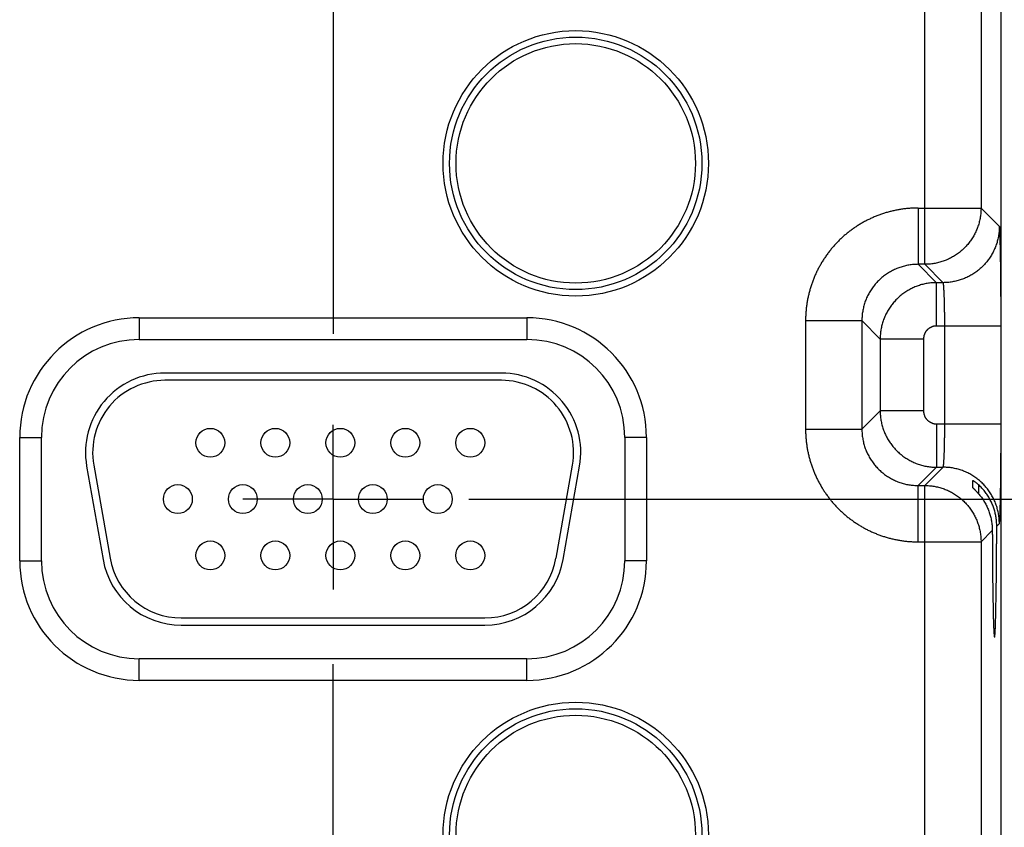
# Model space of a CAD drawing. Header units: inches. Extents: x 0 to 34, y 0 to 22.
# Tile 60 of 126: x 14.8 to 16.1, y 15 to 16.1. Entities that reach past the tile are written whole.
import ezdxf

# ---------------------------------------------------------------- set-up
doc = ezdxf.new("R2010")
doc.units = ezdxf.units.IN
doc.header["$LTSCALE"] = 1.87
doc.header["$MEASUREMENT"] = 0
doc.linetypes.add('CENTER', pattern=[0.6, 0.375, -0.075, 0.075, -0.075])
doc.layers.get('0').update_dxf_attribs({"linetype": 'CONTINUOUS'})
doc.layers.add('DEFAULT_1', color=7, linetype='CENTER')
doc.layers.add('DIMENSIONS', color=7, linetype='CONTINUOUS')
doc.styles.get("Standard").update_dxf_attribs({"font": 'txt', "width": 0.8})
doc.dimstyles.new('DIMSTYLE_1', dxfattribs={"dimtxt": 0.125, "dimasz": 0.18, "dimexe": 0.18, "dimexo": 0.0625, "dimgap": 0.09, "dimtad": 0, "dimtih": 1, "dimtoh": 1, "dimdec": 3, "dimzin": 4, "dimdsep": 46, "dimtxsty": 'STANDARD', "dimblk": '_FILLED', "dimblk1": '_FILLED', "dimblk2": '_FILLED', "dimcen": 0.09, "dimadec": 0, "dimazin": 0, "dimtp": 0.01, "dimtm": 0.01, "dimtfac": 1, "dimtdec": 3, "dimtofl": 0, "dimtmove": 0, "dimatfit": 3, "dimldrblk": '_FILLED', "dimfxl": 1, "dimtolj": 1, "dimtzin": 4, "dimarcsym": 0})

# ---------------------------------------------------------------- blocks, each defined once
blk = doc.blocks.new('*D15')
at = {"layer": 'DIMENSIONS', "color": 2, "linetype": 'CONTINUOUS'}
blk.add_line((15.3866, 15.4383), (16.958, 15.4383), dxfattribs=at)
at = {"layer": 'DIMENSIONS', "color": 2, "linetype": 'CONTINUOUS', "width": 0.8}
for s, p in [('[', (17.6455, 15.3758)), (']', (18.2455, 15.3758)), ('3.529', (17.0205, 15.3758)), ('89.64', (17.7455, 15.3758))]:
    blk.add_text(s, height=0.125, dxfattribs=at).set_placement(p)
blk = doc.blocks.new('_FILLED')
at = {"color": 0, "linetype": 'BYBLOCK'}
blk.add_solid([(0, 0), (-1, 0.1736), (-1, -0.1736)], dxfattribs=at)
blk = doc.blocks.new('*D16')
at = {"layer": 'DIMENSIONS', "color": 2, "linetype": 'CONTINUOUS'}
blk.add_line((15.3866, 14.5083), (16.9578, 14.5083), dxfattribs=at)
at = {"layer": 'DIMENSIONS', "color": 2, "linetype": 'CONTINUOUS', "width": 0.8}
for s, p in [('[', (17.6453, 14.4458)), (']', (18.3453, 14.4458)), ('4.459', (17.0203, 14.4458)), ('113.26', (17.7453, 14.4458))]:
    blk.add_text(s, height=0.125, dxfattribs=at).set_placement(p)
blk = doc.blocks.new('*D17')
at = {"layer": 'DIMENSIONS', "color": 2, "linetype": 'CONTINUOUS'}
blk.add_line((15.3866, 13.5783), (16.9575, 13.5783), dxfattribs=at)
at = {"layer": 'DIMENSIONS', "color": 2, "linetype": 'CONTINUOUS', "width": 0.8}
for s, p in [('[', (17.645, 13.5158)), (']', (18.345, 13.5158)), ('5.389', (17.02, 13.5158)), ('136.88', (17.745, 13.5158))]:
    blk.add_text(s, height=0.125, dxfattribs=at).set_placement(p)
blk = doc.blocks.new('*D18')
at = {"layer": 'DIMENSIONS', "color": 2, "linetype": 'CONTINUOUS'}
blk.add_line((15.3866, 12.6483), (16.9572, 12.6483), dxfattribs=at)
at = {"layer": 'DIMENSIONS', "color": 2, "linetype": 'CONTINUOUS', "width": 0.8}
for s, p in [('6.319', (17.0197, 12.5858)), ('[', (17.6447, 12.5858)), ('160.5', (17.7447, 12.5858)), (']', (18.2447, 12.5858))]:
    blk.add_text(s, height=0.125, dxfattribs=at).set_placement(p)
blk = doc.blocks.new('*D19')
at = {"layer": 'DIMENSIONS', "color": 2, "linetype": 'CONTINUOUS'}
blk.add_line((15.3866, 11.7183), (16.9569, 11.7183), dxfattribs=at)
at = {"layer": 'DIMENSIONS', "color": 2, "linetype": 'CONTINUOUS', "width": 0.8}
for s, p in [('7.249', (17.0194, 11.6558)), ('[', (17.6444, 11.6558)), ('184.12', (17.7444, 11.6558)), (']', (18.3444, 11.6558))]:
    blk.add_text(s, height=0.125, dxfattribs=at).set_placement(p)
blk = doc.blocks.new('*D20')
at = {"layer": 'DIMENSIONS', "color": 2, "linetype": 'CONTINUOUS'}
blk.add_line((15.7123, 11.0413), (16.9567, 11.0413), dxfattribs=at)
at = {"layer": 'DIMENSIONS', "color": 2, "linetype": 'CONTINUOUS', "width": 0.8}
for s, p in [('[', (17.6442, 10.9788)), (']', (18.3442, 10.9788)), ('7.926', (17.0192, 10.9788)), ('201.32', (17.7442, 10.9788))]:
    blk.add_text(s, height=0.125, dxfattribs=at).set_placement(p)

msp = doc.modelspace()

# ---------------------------------------------------------------- linework, layer by layer
at = {"color": 7, "linetype": 'CONTINUOUS'}
for p, q in [((16.1239, 11.2726), (16.1239, 18.6629)), ((16.018, 15.7634), (16.018, 16.3871)), ((16.096, 16.3091), (16.096, 15.8414)), ((16.009, 15.8414), (16.009, 15.7634)), ((16.009, 15.8414), (16.096, 15.8414)), ((16.1214, 15.816), (16.096, 15.8414)), ((16.018, 15.7634), (16.009, 15.7634)), ((16.009, 15.7634), (16.0344, 15.738)), ((16.0434, 15.738), (16.018, 15.7634)), ((16.0344, 15.678), (16.0344, 15.738)), ((16.0434, 15.738), (16.0344, 15.738)), ((14.9302, 15.6893), (14.9302, 15.6593)), ((14.9302, 15.6893), (15.4672, 15.6893)), ((15.4672, 15.6893), (15.4672, 15.6593)), ((15.853, 15.6854), (15.853, 15.5351)), ((15.853, 15.6854), (15.931, 15.6854)), ((15.931, 15.6854), (15.931, 15.5351)), ((15.931, 15.6854), (15.9564, 15.66)), ((16.1238, 15.678), (16.0344, 15.678)), ((16.0458, 15.5425), (16.0458, 15.678)), ((16.1238, 15.5425), (16.1238, 15.678)), ((14.9302, 15.6593), (15.4672, 15.6593)), ((15.9564, 15.66), (15.9564, 15.5605)), ((16.0164, 15.66), (15.9564, 15.66)), ((16.0164, 15.66), (16.0164, 15.5605)), ((15.4317, 15.6128), (14.9657, 15.6128)), ((15.4317, 15.6028), (14.9657, 15.6028)), ((15.931, 15.5351), (15.9564, 15.5605)), ((16.0164, 15.5605), (15.9564, 15.5605)), ((15.853, 15.5351), (15.931, 15.5351)), ((16.0344, 15.5425), (16.1238, 15.5425)), ((16.0344, 15.5425), (16.0344, 15.4825)), ((14.7647, 15.3528), (14.7647, 15.5238)), ((14.7647, 15.5238), (14.7947, 15.5238)), ((14.7947, 15.3528), (14.7947, 15.5238)), ((15.6027, 15.5238), (15.6027, 15.3528)), ((15.6327, 15.5238), (15.6027, 15.5238)), ((15.6327, 15.5238), (15.6327, 15.3528)), ((14.8573, 15.4837), (14.8801, 15.3547)), ((14.8672, 15.4854), (14.8899, 15.3564)), ((15.5074, 15.3564), (15.5302, 15.4854)), ((15.5173, 15.3547), (15.54, 15.4837)), ((16.009, 15.4571), (16.0344, 15.4825)), ((16.018, 15.4571), (16.0434, 15.4825)), ((16.0344, 15.4825), (16.0434, 15.4825)), ((16.0848, 15.4539), (16.0848, 15.4642)), ((16.009, 15.4571), (16.018, 15.4571)), ((16.009, 15.3791), (16.009, 15.4571)), ((16.018, 14.8334), (16.018, 15.4571)), ((16.0925, 15.4582), (16.0925, 15.4458)), ((16.1177, 15.4008), (16.1214, 15.4045)), ((16.096, 15.3791), (16.1116, 15.3947)), ((16.009, 15.3791), (16.096, 15.3791)), ((16.096, 15.3791), (16.096, 14.9114)), ((14.7647, 15.3528), (14.7947, 15.3528)), ((15.6327, 15.3528), (15.6027, 15.3528)), ((14.9884, 15.2738), (15.4089, 15.2738)), ((14.9884, 15.2638), (15.4089, 15.2638)), ((14.9302, 15.1872), (14.9302, 15.2172)), ((15.4672, 15.2172), (14.9302, 15.2172)), ((15.4672, 15.1872), (15.4672, 15.2172)), ((15.4672, 15.1872), (14.9302, 15.1872))]:
    msp.add_line(p, q, dxfattribs=at)
for centre, radius in [((15.5347, 15.9032), 0.1838), ((15.5347, 15.9032), 0.1748), ((15.5347, 15.9032), 0.1748), ((15.5347, 15.9032), 0.1658), ((15.0287, 15.5163), 0.02), ((15.1187, 15.5163), 0.02), ((15.2087, 15.5163), 0.02), ((15.2987, 15.5163), 0.02), ((15.3887, 15.5163), 0.02), ((14.9837, 15.4383), 0.02), ((15.0737, 15.4383), 0.02), ((15.1637, 15.4383), 0.02), ((15.2537, 15.4383), 0.02), ((15.3437, 15.4383), 0.02), ((15.0287, 15.3603), 0.02), ((15.1187, 15.3603), 0.02), ((15.2087, 15.3603), 0.02), ((15.2987, 15.3603), 0.02), ((15.3887, 15.3603), 0.02), ((15.5347, 14.9732), 0.1838), ((15.5347, 14.9732), 0.1748), ((15.5347, 14.9732), 0.1748), ((15.5347, 14.9732), 0.1658)]:
    msp.add_circle(centre, radius, dxfattribs=at)
for centre, radius, start, end in [((14.9302, 15.5238), 0.1655, 90, 180), ((15.4672, 15.5238), 0.1655, 0, 90), ((14.9302, 15.5238), 0.1355, 90, 180), ((15.4672, 15.5238), 0.1355, 0, 90), ((14.9657, 15.5028), 0.11, 90, 190), ((14.9657, 15.5028), 0.1, 90, 190), ((15.4317, 15.5028), 0.11, 350, 90), ((15.4317, 15.5028), 0.1, 350, 90), ((14.9884, 15.3738), 0.11, 190, 270), ((14.9884, 15.3738), 0.1, 190, 270), ((15.4089, 15.3738), 0.1, 270, 350), ((15.4089, 15.3738), 0.11, 270, 350), ((14.9302, 15.3528), 0.1655, 180, 270), ((14.9302, 15.3528), 0.1355, 180, 270), ((15.4672, 15.3528), 0.1355, 270, 360), ((15.4672, 15.3528), 0.1655, 270, 360)]:
    msp.add_arc(centre, radius, start, end, dxfattribs=at)
for points, knots in [([(16.009, 15.8414), (16.0072, 15.8414), (16.0036, 15.8413), (15.9982, 15.841), (15.9927, 15.8406), (15.9873, 15.8399), (15.982, 15.839), (15.9766, 15.838), (15.9713, 15.8368), (15.966, 15.8354), (15.9608, 15.8338), (15.9557, 15.832), (15.9506, 15.8301), (15.9456, 15.8279), (15.9406, 15.8256), (15.9358, 15.8232), (15.931, 15.8205), (15.9264, 15.8177), (15.9218, 15.8148), (15.9173, 15.8116), (15.913, 15.8084), (15.9087, 15.8049), (15.9046, 15.8014), (15.9007, 15.7976), (15.8968, 15.7938), (15.8931, 15.7898), (15.8895, 15.7857), (15.8861, 15.7815), (15.8828, 15.7771), (15.8797, 15.7726), (15.8767, 15.7681), (15.8739, 15.7634), (15.8713, 15.7586), (15.8688, 15.7538), (15.8665, 15.7489), (15.8644, 15.7438), (15.8624, 15.7388), (15.8606, 15.7336), (15.8591, 15.7284), (15.8576, 15.7231), (15.8564, 15.7178), (15.8554, 15.7125), (15.8545, 15.7071), (15.8539, 15.7017), (15.8534, 15.6963), (15.8531, 15.6908), (15.853, 15.6872), (15.853, 15.6854)], [0, 0, 0, 0, 0.022161, 0.044356, 0.066574, 0.088801, 0.111028, 0.133246, 0.155464, 0.177691, 0.199926, 0.222163, 0.244394, 0.266622, 0.288847, 0.311071, 0.333295, 0.35552, 0.377746, 0.399972, 0.422198, 0.444423, 0.466649, 0.488874, 0.511099, 0.533323, 0.555548, 0.577774, 0.6, 0.622226, 0.644452, 0.666678, 0.688903, 0.711128, 0.733352, 0.755576, 0.777805, 0.800041, 0.822277, 0.844507, 0.866729, 0.888953, 0.911185, 0.933417, 0.955638, 0.977836, 1, 1, 1, 1]), ([(16.096, 15.8414), (16.096, 15.8403), (16.096, 15.8382), (16.0958, 15.8349), (16.0955, 15.8317), (16.095, 15.8285), (16.0944, 15.8254), (16.0937, 15.8222), (16.0928, 15.8191), (16.0918, 15.8161), (16.0907, 15.813), (16.0895, 15.8101), (16.0881, 15.8071), (16.0866, 15.8043), (16.0851, 15.8015), (16.0833, 15.7987), (16.0815, 15.7961), (16.0796, 15.7935), (16.0776, 15.791), (16.0754, 15.7886), (16.0732, 15.7862), (16.0709, 15.784), (16.0685, 15.7819), (16.066, 15.7798), (16.0634, 15.7779), (16.0607, 15.7761), (16.058, 15.7744), (16.0552, 15.7728), (16.0523, 15.7713), (16.0494, 15.7699), (16.0464, 15.7687), (16.0434, 15.7676), (16.0403, 15.7666), (16.0372, 15.7658), (16.034, 15.765), (16.0309, 15.7644), (16.0277, 15.764), (16.0245, 15.7636), (16.0213, 15.7634), (16.0191, 15.7634), (16.018, 15.7634)], [0, 0, 0, 0, 0.026315, 0.05263, 0.078945, 0.105261, 0.131577, 0.157893, 0.184209, 0.210526, 0.236843, 0.263161, 0.289478, 0.315796, 0.342114, 0.368432, 0.39475, 0.421068, 0.447387, 0.473705, 0.500023, 0.526342, 0.55266, 0.578978, 0.605297, 0.631615, 0.657932, 0.68425, 0.710567, 0.736885, 0.763203, 0.789519, 0.815835, 0.842151, 0.868467, 0.894785, 0.921098, 0.947404, 0.973703, 1, 1, 1, 1]), ([(16.1214, 15.816), (16.1214, 15.8149), (16.1214, 15.8128), (16.1212, 15.8096), (16.1208, 15.8064), (16.1204, 15.8032), (16.1198, 15.8), (16.119, 15.7969), (16.1182, 15.7938), (16.1172, 15.7907), (16.1161, 15.7877), (16.1148, 15.7847), (16.1135, 15.7818), (16.112, 15.7789), (16.1104, 15.7761), (16.1087, 15.7734), (16.1069, 15.7707), (16.105, 15.7681), (16.1029, 15.7656), (16.1008, 15.7632), (16.0986, 15.7609), (16.0962, 15.7586), (16.0938, 15.7565), (16.0913, 15.7545), (16.0887, 15.7525), (16.0861, 15.7507), (16.0833, 15.749), (16.0805, 15.7474), (16.0777, 15.7459), (16.0747, 15.7446), (16.0718, 15.7433), (16.0687, 15.7422), (16.0657, 15.7413), (16.0626, 15.7404), (16.0594, 15.7397), (16.0563, 15.7391), (16.0531, 15.7386), (16.0499, 15.7383), (16.0466, 15.7381), (16.0445, 15.738), (16.0434, 15.738)], [0, 0, 0, 0, 0.026313, 0.052627, 0.078941, 0.105256, 0.131571, 0.157886, 0.184201, 0.210517, 0.236833, 0.263149, 0.289465, 0.315782, 0.342098, 0.368415, 0.394732, 0.421049, 0.447367, 0.473684, 0.500001, 0.526318, 0.552636, 0.578953, 0.60527, 0.631587, 0.657904, 0.68422, 0.710537, 0.736853, 0.763169, 0.789485, 0.8158, 0.842115, 0.86843, 0.894745, 0.921059, 0.947373, 0.973687, 1, 1, 1, 1]), ([(16.1238, 15.678), (16.1238, 15.6797), (16.1238, 15.683), (16.1238, 15.688), (16.1238, 15.6929), (16.1237, 15.6979), (16.1237, 15.7028), (16.1237, 15.7077), (16.1237, 15.7125), (16.1237, 15.7173), (16.1236, 15.7221), (16.1236, 15.7268), (16.1236, 15.7314), (16.1235, 15.736), (16.1235, 15.7404), (16.1235, 15.7448), (16.1234, 15.7492), (16.1234, 15.7534), (16.1233, 15.7575), (16.1233, 15.7615), (16.1232, 15.7654), (16.1232, 15.7692), (16.1231, 15.7729), (16.1231, 15.7765), (16.123, 15.7799), (16.1229, 15.7832), (16.1229, 15.7863), (16.1228, 15.7894), (16.1227, 15.7922), (16.1226, 15.795), (16.1226, 15.7975), (16.1225, 15.7999), (16.1224, 15.8022), (16.1223, 15.8043), (16.1223, 15.8062), (16.1222, 15.808), (16.1221, 15.8095), (16.122, 15.811), (16.1219, 15.8122), (16.1218, 15.8133), (16.1218, 15.8142), (16.1217, 15.8149), (16.1216, 15.8154), (16.1215, 15.8158), (16.1215, 15.816), (16.1214, 15.816)], [0, 0, 0, 0, 0.035977, 0.071975, 0.107921, 0.143744, 0.179376, 0.214763, 0.249874, 0.284676, 0.319114, 0.353132, 0.386681, 0.419721, 0.452213, 0.484116, 0.515391, 0.545996, 0.575888, 0.605026, 0.633377, 0.660905, 0.687572, 0.713339, 0.73817, 0.762041, 0.784923, 0.806782, 0.827586, 0.847306, 0.865922, 0.883412, 0.89975, 0.914912, 0.928879, 0.941638, 0.953174, 0.963469, 0.972505, 0.980274, 0.986769, 0.991984, 0.995917, 0.998574, 1, 1, 1, 1]), ([(16.009, 15.7634), (16.0079, 15.7634), (16.0058, 15.7634), (16.0026, 15.7632), (15.9994, 15.7628), (15.9962, 15.7624), (15.993, 15.7618), (15.9899, 15.761), (15.9868, 15.7602), (15.9837, 15.7592), (15.9807, 15.7581), (15.9777, 15.7569), (15.9748, 15.7555), (15.9719, 15.754), (15.9691, 15.7524), (15.9663, 15.7507), (15.9637, 15.7489), (15.9611, 15.747), (15.9586, 15.745), (15.9562, 15.7428), (15.9539, 15.7406), (15.9516, 15.7383), (15.9495, 15.7358), (15.9475, 15.7333), (15.9455, 15.7308), (15.9437, 15.7281), (15.942, 15.7254), (15.9404, 15.7226), (15.9389, 15.7197), (15.9376, 15.7168), (15.9363, 15.7138), (15.9352, 15.7108), (15.9343, 15.7077), (15.9334, 15.7046), (15.9327, 15.7014), (15.9321, 15.6983), (15.9316, 15.6951), (15.9313, 15.6919), (15.9311, 15.6886), (15.931, 15.6865), (15.931, 15.6854)], [0, 0, 0, 0, 0.026326, 0.05265, 0.078971, 0.105291, 0.131612, 0.157932, 0.18425, 0.210565, 0.236878, 0.263188, 0.289496, 0.315803, 0.34211, 0.368417, 0.394724, 0.421029, 0.447334, 0.473639, 0.499944, 0.526249, 0.552554, 0.578861, 0.605169, 0.631478, 0.657787, 0.684098, 0.71041, 0.736723, 0.763038, 0.789358, 0.815684, 0.842013, 0.868345, 0.894675, 0.921003, 0.947332, 0.973663, 1, 1, 1, 1]), ([(16.0344, 15.738), (16.0333, 15.738), (16.0312, 15.738), (16.0279, 15.7378), (16.0247, 15.7374), (16.0215, 15.737), (16.0184, 15.7364), (16.0152, 15.7357), (16.0121, 15.7348), (16.0091, 15.7338), (16.006, 15.7327), (16.003, 15.7315), (16.0001, 15.7301), (15.9973, 15.7286), (15.9945, 15.727), (15.9917, 15.7253), (15.9891, 15.7235), (15.9865, 15.7216), (15.984, 15.7196), (15.9816, 15.7174), (15.9792, 15.7152), (15.977, 15.7129), (15.9749, 15.7105), (15.9728, 15.7079), (15.9709, 15.7054), (15.9691, 15.7027), (15.9674, 15.7), (15.9658, 15.6972), (15.9643, 15.6943), (15.963, 15.6914), (15.9617, 15.6884), (15.9606, 15.6854), (15.9596, 15.6823), (15.9588, 15.6792), (15.958, 15.676), (15.9574, 15.6729), (15.957, 15.6697), (15.9566, 15.6665), (15.9564, 15.6633), (15.9564, 15.6611), (15.9564, 15.66)], [0, 0, 0, 0, 0.02633, 0.052658, 0.078985, 0.10531, 0.131635, 0.157961, 0.184286, 0.210609, 0.236933, 0.26326, 0.289587, 0.315904, 0.342203, 0.368494, 0.394785, 0.42108, 0.447383, 0.473692, 0.500001, 0.526307, 0.552615, 0.578933, 0.605258, 0.631584, 0.657907, 0.684231, 0.710561, 0.736892, 0.763218, 0.789538, 0.815859, 0.842182, 0.868502, 0.894809, 0.921107, 0.947401, 0.973698, 1, 1, 1, 1]), ([(16.0458, 15.678), (16.0458, 15.6789), (16.0458, 15.6807), (16.0458, 15.6833), (16.0458, 15.686), (16.0457, 15.6886), (16.0457, 15.6912), (16.0457, 15.6938), (16.0457, 15.6964), (16.0456, 15.6989), (16.0456, 15.7013), (16.0456, 15.7038), (16.0455, 15.7061), (16.0455, 15.7085), (16.0454, 15.7107), (16.0453, 15.7129), (16.0453, 15.7151), (16.0452, 15.7171), (16.0451, 15.7191), (16.0451, 15.721), (16.045, 15.7228), (16.0449, 15.7245), (16.0448, 15.7262), (16.0447, 15.7277), (16.0446, 15.7291), (16.0445, 15.7305), (16.0445, 15.7317), (16.0444, 15.7329), (16.0443, 15.7339), (16.0442, 15.7348), (16.0441, 15.7356), (16.044, 15.7363), (16.0439, 15.7369), (16.0437, 15.7373), (16.0436, 15.7377), (16.0435, 15.7379), (16.0435, 15.738), (16.0434, 15.738)], [0, 0, 0, 0, 0.044232, 0.088379, 0.132351, 0.176063, 0.219431, 0.262369, 0.304793, 0.34662, 0.387767, 0.428152, 0.467698, 0.506326, 0.543961, 0.580529, 0.615958, 0.650179, 0.683124, 0.714728, 0.744929, 0.77367, 0.800892, 0.826542, 0.850571, 0.872933, 0.893583, 0.912482, 0.929595, 0.94489, 0.958341, 0.969924, 0.979626, 0.987442, 0.993383, 0.997502, 1, 1, 1, 1]), ([(16.0344, 15.678), (16.034, 15.678), (16.0334, 15.678), (16.0323, 15.6779), (16.0313, 15.6778), (16.0303, 15.6776), (16.0292, 15.6773), (16.0282, 15.677), (16.0273, 15.6766), (16.0263, 15.6761), (16.0254, 15.6756), (16.0245, 15.6751), (16.0236, 15.6745), (16.0228, 15.6738), (16.022, 15.6731), (16.0213, 15.6724), (16.0206, 15.6716), (16.0199, 15.6708), (16.0193, 15.6699), (16.0188, 15.669), (16.0183, 15.6681), (16.0179, 15.6672), (16.0175, 15.6662), (16.0171, 15.6652), (16.0169, 15.6642), (16.0167, 15.6631), (16.0165, 15.6621), (16.0164, 15.6611), (16.0164, 15.6604), (16.0164, 15.66)], [0, 0, 0, 0, 0.036617, 0.073427, 0.110383, 0.147443, 0.184567, 0.221713, 0.258844, 0.295937, 0.333007, 0.370073, 0.407151, 0.444244, 0.481347, 0.518455, 0.555564, 0.592666, 0.629753, 0.666826, 0.703904, 0.741008, 0.778157, 0.815328, 0.852478, 0.889563, 0.92654, 0.963368, 1, 1, 1, 1]), ([(15.9564, 15.5605), (15.9564, 15.5594), (15.9564, 15.5572), (15.9566, 15.554), (15.957, 15.5508), (15.9574, 15.5476), (15.958, 15.5445), (15.9588, 15.5413), (15.9596, 15.5382), (15.9606, 15.5351), (15.9617, 15.5321), (15.963, 15.5291), (15.9643, 15.5262), (15.9658, 15.5233), (15.9674, 15.5205), (15.9691, 15.5178), (15.9709, 15.5151), (15.9728, 15.5126), (15.9749, 15.5101), (15.977, 15.5076), (15.9792, 15.5053), (15.9816, 15.5031), (15.984, 15.5009), (15.9865, 15.4989), (15.9891, 15.497), (15.9917, 15.4952), (15.9945, 15.4935), (15.9973, 15.4919), (16.0001, 15.4904), (16.0031, 15.489), (16.006, 15.4878), (16.0091, 15.4867), (16.0121, 15.4857), (16.0153, 15.4848), (16.0184, 15.4841), (16.0216, 15.4835), (16.0247, 15.4831), (16.028, 15.4827), (16.0312, 15.4825), (16.0333, 15.4825), (16.0344, 15.4825)], [0, 0, 0, 0, 0.02633, 0.052658, 0.078985, 0.10531, 0.131635, 0.157961, 0.184286, 0.210609, 0.236933, 0.26326, 0.289587, 0.315904, 0.342203, 0.368494, 0.394785, 0.42108, 0.447383, 0.473692, 0.500001, 0.526307, 0.552615, 0.578933, 0.605258, 0.631584, 0.657907, 0.684231, 0.710561, 0.736892, 0.763218, 0.789538, 0.815859, 0.842182, 0.868502, 0.894809, 0.921107, 0.947401, 0.973698, 1, 1, 1, 1]), ([(16.0164, 15.5605), (16.0164, 15.5601), (16.0164, 15.5594), (16.0165, 15.5584), (16.0167, 15.5574), (16.0169, 15.5563), (16.0171, 15.5553), (16.0175, 15.5543), (16.0179, 15.5533), (16.0183, 15.5524), (16.0188, 15.5515), (16.0193, 15.5506), (16.0199, 15.5497), (16.0206, 15.5489), (16.0213, 15.5481), (16.022, 15.5474), (16.0228, 15.5467), (16.0236, 15.546), (16.0245, 15.5454), (16.0254, 15.5449), (16.0263, 15.5444), (16.0273, 15.5439), (16.0282, 15.5435), (16.0292, 15.5432), (16.0303, 15.5429), (16.0313, 15.5427), (16.0323, 15.5426), (16.0334, 15.5425), (16.034, 15.5425), (16.0344, 15.5425)], [0, 0, 0, 0, 0.036617, 0.073427, 0.110383, 0.147443, 0.184567, 0.221713, 0.258844, 0.295937, 0.333007, 0.370073, 0.407151, 0.444244, 0.481347, 0.518455, 0.555564, 0.592666, 0.629753, 0.666826, 0.703904, 0.741008, 0.778157, 0.815328, 0.852478, 0.889563, 0.92654, 0.963368, 1, 1, 1, 1]), ([(15.853, 15.5351), (15.853, 15.5333), (15.8531, 15.5297), (15.8534, 15.5242), (15.8539, 15.5188), (15.8545, 15.5134), (15.8554, 15.508), (15.8564, 15.5027), (15.8576, 15.4974), (15.8591, 15.4921), (15.8606, 15.4869), (15.8624, 15.4818), (15.8644, 15.4767), (15.8665, 15.4717), (15.8688, 15.4667), (15.8713, 15.4619), (15.8739, 15.4571), (15.8767, 15.4524), (15.8797, 15.4479), (15.8828, 15.4434), (15.8861, 15.4391), (15.8895, 15.4348), (15.8931, 15.4307), (15.8968, 15.4267), (15.9006, 15.4229), (15.9046, 15.4192), (15.9087, 15.4156), (15.913, 15.4122), (15.9173, 15.4089), (15.9218, 15.4058), (15.9264, 15.4028), (15.931, 15.4), (15.9358, 15.3973), (15.9406, 15.3949), (15.9456, 15.3926), (15.9506, 15.3904), (15.9557, 15.3885), (15.9608, 15.3867), (15.966, 15.3851), (15.9713, 15.3837), (15.9766, 15.3825), (15.9819, 15.3815), (15.9873, 15.3806), (15.9927, 15.3799), (15.9982, 15.3795), (16.0036, 15.3792), (16.0072, 15.3791), (16.009, 15.3791)], [0, 0, 0, 0, 0.022161, 0.044356, 0.066574, 0.088801, 0.111028, 0.133246, 0.155464, 0.177691, 0.199926, 0.222163, 0.244394, 0.266622, 0.288847, 0.311071, 0.333295, 0.35552, 0.377746, 0.399972, 0.422198, 0.444423, 0.466649, 0.488874, 0.511099, 0.533323, 0.555548, 0.577774, 0.6, 0.622226, 0.644452, 0.666678, 0.688903, 0.711128, 0.733352, 0.755576, 0.777805, 0.800041, 0.822277, 0.844507, 0.866729, 0.888953, 0.911185, 0.933417, 0.955638, 0.977836, 1, 1, 1, 1]), ([(15.931, 15.5351), (15.931, 15.534), (15.9311, 15.5319), (15.9313, 15.5287), (15.9316, 15.5254), (15.9321, 15.5223), (15.9327, 15.5191), (15.9334, 15.5159), (15.9342, 15.5128), (15.9352, 15.5098), (15.9363, 15.5067), (15.9376, 15.5038), (15.9389, 15.5008), (15.9404, 15.498), (15.942, 15.4952), (15.9437, 15.4924), (15.9455, 15.4898), (15.9474, 15.4872), (15.9495, 15.4847), (15.9516, 15.4823), (15.9538, 15.4799), (15.9562, 15.4777), (15.9586, 15.4756), (15.9611, 15.4735), (15.9637, 15.4716), (15.9663, 15.4698), (15.9691, 15.4681), (15.9719, 15.4665), (15.9747, 15.465), (15.9777, 15.4637), (15.9806, 15.4624), (15.9837, 15.4613), (15.9867, 15.4603), (15.9899, 15.4595), (15.993, 15.4587), (15.9962, 15.4581), (15.9994, 15.4577), (16.0026, 15.4574), (16.0058, 15.4572), (16.0079, 15.4571), (16.009, 15.4571)], [0, 0, 0, 0, 0.026326, 0.05265, 0.078971, 0.105291, 0.131612, 0.157932, 0.18425, 0.210565, 0.236878, 0.263188, 0.289496, 0.315803, 0.34211, 0.368417, 0.394724, 0.421029, 0.447334, 0.473639, 0.499944, 0.526249, 0.552554, 0.578861, 0.605169, 0.631478, 0.657787, 0.684098, 0.71041, 0.736723, 0.763038, 0.789358, 0.815684, 0.842013, 0.868345, 0.894675, 0.921003, 0.947332, 0.973663, 1, 1, 1, 1]), ([(16.0434, 15.4825), (16.0435, 15.4825), (16.0435, 15.4826), (16.0436, 15.4828), (16.0437, 15.4832), (16.0439, 15.4836), (16.044, 15.4842), (16.0441, 15.4849), (16.0442, 15.4857), (16.0443, 15.4866), (16.0444, 15.4876), (16.0445, 15.4888), (16.0445, 15.49), (16.0446, 15.4914), (16.0447, 15.4928), (16.0448, 15.4943), (16.0449, 15.496), (16.045, 15.4977), (16.0451, 15.4995), (16.0451, 15.5014), (16.0452, 15.5034), (16.0453, 15.5054), (16.0453, 15.5076), (16.0454, 15.5098), (16.0455, 15.512), (16.0455, 15.5144), (16.0456, 15.5167), (16.0456, 15.5192), (16.0456, 15.5216), (16.0457, 15.5241), (16.0457, 15.5267), (16.0457, 15.5293), (16.0457, 15.5319), (16.0458, 15.5345), (16.0458, 15.5372), (16.0458, 15.5398), (16.0458, 15.5416), (16.0458, 15.5425)], [0, 0, 0, 0, 0.002498, 0.006617, 0.012558, 0.020374, 0.030076, 0.041659, 0.05511, 0.070405, 0.087518, 0.106417, 0.127067, 0.149429, 0.173458, 0.199108, 0.22633, 0.255071, 0.285272, 0.316876, 0.349821, 0.384042, 0.419471, 0.456039, 0.493674, 0.532302, 0.571848, 0.612233, 0.65338, 0.695207, 0.737631, 0.780569, 0.823937, 0.867649, 0.911621, 0.955768, 1, 1, 1, 1]), ([(16.1214, 15.4045), (16.1215, 15.4045), (16.1215, 15.4047), (16.1216, 15.4051), (16.1217, 15.4056), (16.1218, 15.4063), (16.1218, 15.4072), (16.1219, 15.4083), (16.122, 15.4095), (16.1221, 15.411), (16.1222, 15.4125), (16.1223, 15.4143), (16.1223, 15.4162), (16.1224, 15.4183), (16.1225, 15.4206), (16.1226, 15.423), (16.1226, 15.4256), (16.1227, 15.4283), (16.1228, 15.4311), (16.1229, 15.4342), (16.1229, 15.4373), (16.123, 15.4406), (16.1231, 15.444), (16.1231, 15.4476), (16.1232, 15.4513), (16.1232, 15.4551), (16.1233, 15.459), (16.1233, 15.463), (16.1234, 15.4671), (16.1234, 15.4713), (16.1235, 15.4757), (16.1235, 15.4801), (16.1235, 15.4846), (16.1236, 15.4891), (16.1236, 15.4937), (16.1236, 15.4984), (16.1237, 15.5032), (16.1237, 15.508), (16.1237, 15.5128), (16.1237, 15.5177), (16.1237, 15.5226), (16.1238, 15.5276), (16.1238, 15.5325), (16.1238, 15.5375), (16.1238, 15.5408), (16.1238, 15.5425)], [0, 0, 0, 0, 0.001426, 0.004083, 0.008016, 0.013231, 0.019726, 0.027494, 0.036531, 0.046826, 0.058362, 0.071121, 0.085088, 0.10025, 0.116588, 0.134078, 0.152694, 0.172414, 0.193218, 0.215077, 0.237959, 0.26183, 0.286661, 0.312428, 0.339095, 0.366623, 0.394974, 0.424112, 0.454004, 0.484609, 0.515884, 0.547787, 0.580279, 0.613319, 0.646868, 0.680886, 0.715324, 0.750126, 0.785237, 0.820624, 0.856256, 0.892079, 0.928025, 0.964023, 1, 1, 1, 1]), ([(16.1214, 15.4045), (16.1214, 15.4056), (16.1214, 15.4077), (16.1212, 15.4109), (16.1208, 15.4141), (16.1204, 15.4173), (16.1198, 15.4205), (16.119, 15.4236), (16.1182, 15.4267), (16.1172, 15.4298), (16.1161, 15.4328), (16.1148, 15.4358), (16.1135, 15.4387), (16.112, 15.4416), (16.1104, 15.4444), (16.1087, 15.4471), (16.1069, 15.4498), (16.105, 15.4524), (16.1029, 15.4549), (16.1008, 15.4573), (16.0986, 15.4596), (16.0962, 15.4619), (16.0938, 15.464), (16.0913, 15.466), (16.0887, 15.468), (16.0861, 15.4698), (16.0833, 15.4715), (16.0805, 15.4731), (16.0777, 15.4746), (16.0747, 15.4759), (16.0718, 15.4772), (16.0687, 15.4783), (16.0657, 15.4793), (16.0626, 15.4801), (16.0594, 15.4808), (16.0563, 15.4814), (16.0531, 15.4819), (16.0499, 15.4822), (16.0466, 15.4824), (16.0445, 15.4825), (16.0434, 15.4825)], [0, 0, 0, 0, 0.026313, 0.052627, 0.078941, 0.105256, 0.131571, 0.157886, 0.184201, 0.210517, 0.236833, 0.263149, 0.289465, 0.315782, 0.342098, 0.368415, 0.394732, 0.421049, 0.447367, 0.473684, 0.500001, 0.526318, 0.552636, 0.578953, 0.60527, 0.631587, 0.657904, 0.68422, 0.710537, 0.736853, 0.763169, 0.789485, 0.8158, 0.842115, 0.86843, 0.894745, 0.921059, 0.947373, 0.973687, 1, 1, 1, 1]), ([(16.0848, 15.4642), (16.0848, 15.4642), (16.0848, 15.4642), (16.0849, 15.4641), (16.085, 15.4641), (16.0851, 15.464), (16.0852, 15.4639), (16.0854, 15.4638), (16.0857, 15.4636), (16.0859, 15.4635), (16.0862, 15.4633), (16.0866, 15.463), (16.087, 15.4627), (16.0874, 15.4624), (16.0879, 15.4621), (16.0884, 15.4617), (16.0889, 15.4613), (16.0894, 15.4608), (16.09, 15.4604), (16.0906, 15.4599), (16.0913, 15.4593), (16.0919, 15.4588), (16.0923, 15.4584), (16.0925, 15.4582)], [0, 0, 0, 0, 0.001698, 0.007102, 0.016715, 0.030742, 0.049331, 0.072664, 0.100831, 0.133989, 0.172175, 0.215496, 0.263948, 0.317546, 0.376123, 0.439597, 0.507884, 0.580702, 0.65768, 0.738631, 0.823091, 0.910431, 1, 1, 1, 1]), ([(16.018, 15.4571), (16.0191, 15.4571), (16.0213, 15.4571), (16.0245, 15.4569), (16.0277, 15.4565), (16.0309, 15.4561), (16.0341, 15.4555), (16.0372, 15.4547), (16.0403, 15.4539), (16.0434, 15.4529), (16.0464, 15.4518), (16.0494, 15.4506), (16.0523, 15.4492), (16.0552, 15.4477), (16.058, 15.4461), (16.0607, 15.4444), (16.0634, 15.4426), (16.066, 15.4407), (16.0685, 15.4386), (16.0709, 15.4365), (16.0732, 15.4343), (16.0754, 15.4319), (16.0776, 15.4295), (16.0796, 15.427), (16.0815, 15.4244), (16.0833, 15.4218), (16.0851, 15.419), (16.0866, 15.4162), (16.0881, 15.4134), (16.0895, 15.4104), (16.0907, 15.4075), (16.0918, 15.4044), (16.0928, 15.4014), (16.0937, 15.3983), (16.0944, 15.3951), (16.095, 15.392), (16.0955, 15.3888), (16.0958, 15.3856), (16.096, 15.3823), (16.096, 15.3802), (16.096, 15.3791)], [0, 0, 0, 0, 0.026315, 0.05263, 0.078945, 0.105261, 0.131577, 0.157893, 0.184209, 0.210526, 0.236843, 0.263161, 0.289478, 0.315796, 0.342114, 0.368432, 0.39475, 0.421068, 0.447387, 0.473705, 0.500023, 0.526342, 0.55266, 0.578978, 0.605297, 0.631615, 0.657932, 0.68425, 0.710567, 0.736885, 0.763203, 0.789519, 0.815835, 0.842151, 0.868467, 0.894785, 0.921098, 0.947404, 0.973703, 1, 1, 1, 1]), ([(16.0925, 15.4458), (16.0923, 15.4461), (16.0919, 15.4466), (16.0912, 15.4473), (16.0906, 15.448), (16.0899, 15.4487), (16.0893, 15.4493), (16.0888, 15.4499), (16.0882, 15.4505), (16.0878, 15.4509), (16.0873, 15.4514), (16.0869, 15.4518), (16.0865, 15.4522), (16.0862, 15.4525), (16.0859, 15.4528), (16.0856, 15.453), (16.0854, 15.4532), (16.0852, 15.4534), (16.0851, 15.4536), (16.085, 15.4537), (16.0849, 15.4538), (16.0848, 15.4538), (16.0848, 15.4538), (16.0848, 15.4539)], [0, 0, 0, 0, 0.093091, 0.182831, 0.268708, 0.350314, 0.427658, 0.500442, 0.568284, 0.630938, 0.688428, 0.740629, 0.787618, 0.829426, 0.866233, 0.898138, 0.925332, 0.947993, 0.966289, 0.980451, 0.990645, 0.997085, 1, 1, 1, 1]), ([(16.1142, 15.4243), (16.1139, 15.4252), (16.1132, 15.4271), (16.1122, 15.43), (16.111, 15.4328), (16.1096, 15.4356), (16.1082, 15.4383), (16.1066, 15.441), (16.105, 15.4437), (16.1032, 15.4463), (16.1013, 15.4488), (16.0993, 15.4513), (16.0971, 15.4537), (16.0949, 15.456), (16.0933, 15.4574), (16.0925, 15.4582)], [0, 0, 0, 0, 0.07447, 0.14934, 0.224561, 0.300144, 0.376193, 0.452677, 0.529574, 0.606982, 0.684837, 0.763048, 0.841671, 0.920684, 1, 1, 1, 1]), ([(16.0925, 15.4458), (16.0932, 15.445), (16.0946, 15.4433), (16.0966, 15.4408), (16.0984, 15.4382), (16.1001, 15.4355), (16.1017, 15.4327), (16.1032, 15.43), (16.1045, 15.4271), (16.1054, 15.4252), (16.1058, 15.4243)], [0, 0, 0, 0, 0.127219, 0.253841, 0.379779, 0.505138, 0.629854, 0.753882, 0.877304, 1, 1, 1, 1]), ([(16.1058, 15.4243), (16.1062, 15.4233), (16.1069, 15.4214), (16.1079, 15.4185), (16.1088, 15.4156), (16.1095, 15.4127), (16.1102, 15.4097), (16.1107, 15.4067), (16.1111, 15.4037), (16.1114, 15.4007), (16.1116, 15.3977), (16.1116, 15.3957), (16.1116, 15.3947)], [0, 0, 0, 0, 0.101232, 0.202065, 0.302454, 0.402482, 0.502332, 0.601996, 0.70147, 0.800944, 0.900462, 1, 1, 1, 1]), ([(16.1177, 15.4008), (16.1178, 15.4018), (16.1177, 15.4038), (16.1176, 15.4068), (16.1173, 15.4097), (16.1169, 15.4127), (16.1164, 15.4156), (16.1158, 15.4185), (16.115, 15.4214), (16.1145, 15.4233), (16.1142, 15.4243)], [0, 0, 0, 0, 0.125074, 0.249956, 0.374653, 0.499371, 0.624165, 0.749095, 0.874369, 1, 1, 1, 1]), ([(16.1147, 15.2471), (16.1147, 15.2471), (16.1148, 15.2471), (16.1149, 15.2474), (16.115, 15.2478), (16.1151, 15.2484), (16.1152, 15.2492), (16.1153, 15.2503), (16.1154, 15.2515), (16.1155, 15.2529), (16.1156, 15.2545), (16.1157, 15.2563), (16.1158, 15.2583), (16.1159, 15.2604), (16.116, 15.2628), (16.1161, 15.2654), (16.1161, 15.2681), (16.1162, 15.271), (16.1163, 15.2741), (16.1164, 15.2774), (16.1165, 15.2808), (16.1166, 15.2844), (16.1167, 15.2881), (16.1167, 15.2921), (16.1168, 15.2961), (16.1169, 15.3003), (16.117, 15.3047), (16.117, 15.3092), (16.1171, 15.3138), (16.1172, 15.3185), (16.1172, 15.3234), (16.1173, 15.3284), (16.1173, 15.3334), (16.1174, 15.3386), (16.1174, 15.3439), (16.1175, 15.3493), (16.1175, 15.3548), (16.1176, 15.3603), (16.1176, 15.3659), (16.1176, 15.3716), (16.1177, 15.3774), (16.1177, 15.3832), (16.1177, 15.389), (16.1177, 15.3949), (16.1177, 15.3989), (16.1177, 15.4008)], [0, 0, 0, 0, 0.000358, 0.001859, 0.004599, 0.008623, 0.013942, 0.020554, 0.028454, 0.037637, 0.04809, 0.059806, 0.072768, 0.086964, 0.102379, 0.11899, 0.136786, 0.155739, 0.175834, 0.197046, 0.219345, 0.242717, 0.267124, 0.292546, 0.318951, 0.346304, 0.374586, 0.40375, 0.433774, 0.46462, 0.496247, 0.528632, 0.561721, 0.595492, 0.629898, 0.664898, 0.700461, 0.736532, 0.773087, 0.810071, 0.847444, 0.885173, 0.923197, 0.961492, 1, 1, 1, 1]), ([(16.1116, 15.3947), (16.1116, 15.3928), (16.1117, 15.3888), (16.1117, 15.383), (16.1117, 15.3772), (16.1117, 15.3715), (16.1118, 15.3658), (16.1118, 15.3601), (16.1118, 15.3546), (16.1119, 15.3491), (16.1119, 15.3438), (16.112, 15.3385), (16.112, 15.3333), (16.1121, 15.3282), (16.1121, 15.3232), (16.1122, 15.3184), (16.1123, 15.3136), (16.1123, 15.309), (16.1124, 15.3045), (16.1125, 15.3002), (16.1126, 15.296), (16.1126, 15.2919), (16.1127, 15.288), (16.1128, 15.2843), (16.1129, 15.2807), (16.113, 15.2773), (16.113, 15.274), (16.1131, 15.2709), (16.1132, 15.268), (16.1133, 15.2653), (16.1134, 15.2627), (16.1135, 15.2604), (16.1136, 15.2582), (16.1137, 15.2562), (16.1138, 15.2544), (16.1139, 15.2528), (16.114, 15.2514), (16.1141, 15.2502), (16.1142, 15.2492), (16.1143, 15.2484), (16.1144, 15.2478), (16.1145, 15.2474), (16.1146, 15.2471), (16.1147, 15.2471), (16.1147, 15.2471)], [0, 0, 0, 0, 0.039867, 0.079465, 0.118734, 0.157649, 0.196148, 0.234196, 0.271752, 0.308761, 0.345197, 0.381002, 0.416147, 0.45059, 0.484282, 0.5172, 0.549291, 0.58053, 0.610877, 0.640292, 0.668753, 0.696214, 0.722655, 0.748042, 0.77234, 0.795532, 0.817581, 0.838471, 0.858172, 0.876662, 0.893925, 0.909934, 0.924678, 0.938136, 0.950293, 0.961139, 0.970657, 0.978843, 0.985686, 0.991181, 0.995329, 0.99814, 0.999664, 1, 1, 1, 1])]:
    msp.add_open_spline(points, degree=3, knots=knots, dxfattribs=at)
at = {"layer": 'DEFAULT_1', "color": 7, "linetype": 'CENTER'}
for p, q in [((15.199, 16.3683), (15.199, 15.5413)), ((15.199, 15.4383), (15.199, 15.5413)), ((15.199, 15.4383), (15.0739, 15.4383)), ((15.199, 15.4383), (15.199, 15.3132)), ((15.199, 15.4383), (15.3241, 15.4383)), ((15.199, 14.5083), (15.199, 15.3132))]:
    msp.add_line(p, q, dxfattribs=at)

# ---------------------------------------------------------------- dimensions: what is measured, and where the dimension line sits
at = {"layer": 'DIMENSIONS', "color": 2, "linetype": 'CONTINUOUS'}
for feature_location, offset, origin, picture, middle in [((15.3866, 15.4383), (1.5714, 0), (15.3241, 18.9673), '*D15', (17.683, 15.4383)), ((15.3866, 14.5083), (1.5711, 0), (15.3241, 18.9673), '*D16', (17.7328, 14.5083)), ((15.3866, 13.5783), (1.5708, 0), (15.3241, 18.9673), '*D17', (17.7325, 13.5783)), ((15.3866, 12.6483), (1.5706, 0), (15.3241, 18.9673), '*D18', (17.6822, 12.6483)), ((15.3866, 11.7183), (1.5703, 0), (15.3241, 18.9673), '*D19', (17.7319, 11.7183)), ((15.7123, 11.0413), (1.2444, 0), (15.6498, 18.9673), '*D20', (17.7317, 11.0413))]:
    dim = msp.add_ordinate_dim(feature_location=feature_location, offset=offset, dtype=0, origin=origin, dimstyle='DIMSTYLE_1', dxfattribs=at)
    dim.commit()
    dim.dimension.update_dxf_attribs({"geometry": picture, "text_midpoint": middle})

doc.saveas('drawing.dxf')
